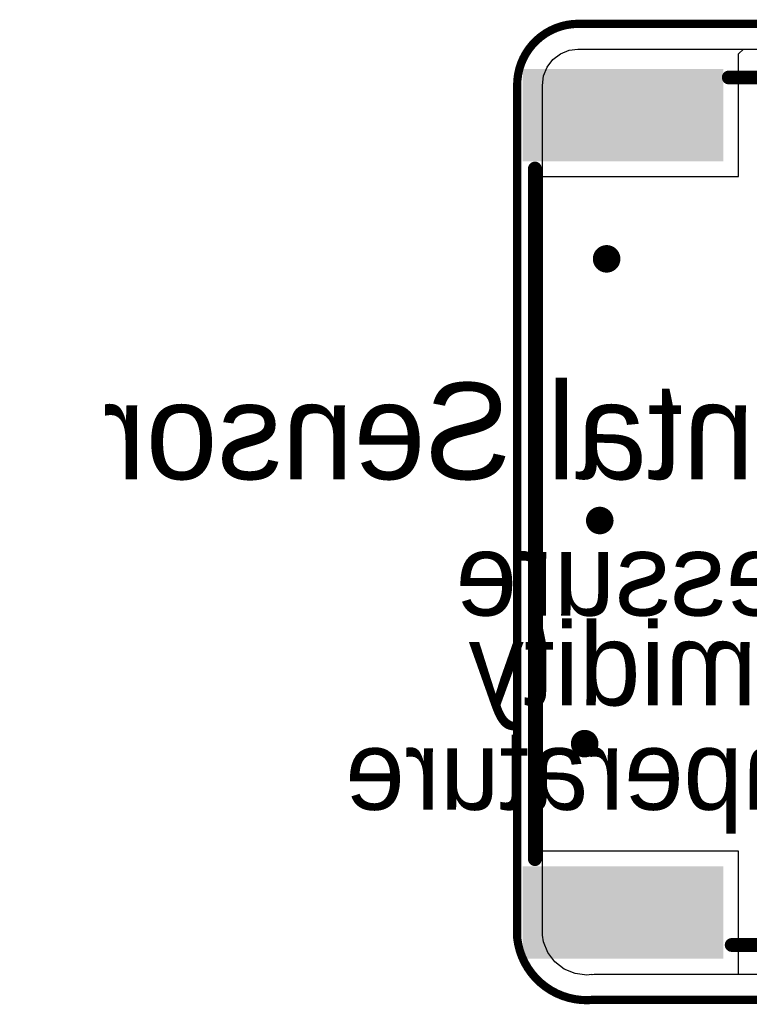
# Model space of a CAD drawing. Header units: millimetres. Extents: x -9.2 to 30.1, y -0.1 to 69.3.
# Tile 1 of 25: x -9.2 to 4.3, y -0.1 to 18.1. Entities that reach past the tile are written whole.
import ezdxf

# ---------------------------------------------------------------- set-up
doc = ezdxf.new("R2010")
doc.units = ezdxf.units.MM
for name, color, linetype in [('BottomLayer', 5, 'Continuous'), ('BottomOverlay', 54, 'Continuous'), ('KeepOutLayer', 6, 'Continuous'), ('Mechanical15', 56, 'Continuous'), ('MultiLayer', 9, 'Continuous'), ('TopLayer', 1, 'Continuous'), ('TopOverlay', 2, 'Continuous'), ('TopPaste', 8, 'Continuous'), ('TopSolder', 216, 'Continuous'), ('ViaHoleLayer', 16, 'Continuous')]:
    doc.layers.add(name, color=color, linetype=linetype)

# ---------------------------------------------------------------- blocks, each defined once
blk = doc.blocks.new('CONN_SMD_PH2_0_6PWB_14')
at = {"layer": 'Mechanical15'}
for points, const_width in [([(-4.716, 3.938, 1), (-5.115, 3.938, 1)], 0.4), ([(-5.215, 3.938, 1), (-5.015, 3.938, 1)], 0.2), ([(-4.816, 3.938, 1), (-4.616, 3.938, 1)], 0.2)]:
    blk.add_lwpolyline(points, format="xyb", close=True, dxfattribs=dict(at, const_width=const_width))
at = {"layer": 'TopLayer'}
for points in [[(-5.463, 1.101), (-4.463, 1.101), (-5.463, 4.601), (-4.463, 4.601)], [(-3.463, 1.101), (-2.463, 1.101), (-3.463, 4.601), (-2.463, 4.601)], [(-1.463, 1.101), (-0.463, 1.101), (-1.463, 4.601), (-0.463, 4.601)], [(0.537, 1.101), (1.537, 1.101), (0.537, 4.601), (1.537, 4.601)], [(2.537, 1.101), (3.537, 1.101), (2.537, 4.601), (3.537, 4.601)], [(4.537, 1.101), (5.537, 1.101), (4.537, 4.601), (5.537, 4.601)], [(-8.063, -4.599), (-6.563, -4.599), (-8.063, -1.099), (-6.563, -1.099)], [(6.638, -4.599), (8.138, -4.599), (6.638, -1.099), (8.138, -1.099)]]:
    blk.add_solid(points, dxfattribs=at)
at = {"layer": 'TopOverlay', "const_width": 0.254}
for points in [[(-8.011, -0.897), (-8.011, 3.197)], [(-7.06, 3.197), (-8.011, 3.197)], [(-7.06, 1.698), (-7.06, 3.197)], [(7.038, 1.652), (7.038, 3.151)], [(7.989, 3.151), (7.038, 3.151)], [(7.989, -0.843), (7.989, 3.151)], [(-5.742, 1.698), (-7.06, 1.698)], [(-5.694, 1.698), (-5.742, 1.698)], [(-3.694, 1.698), (-4.231, 1.698)], [(-1.694, 1.698), (-2.231, 1.698)], [(0.306, 1.698), (-0.231, 1.698)], [(2.306, 1.698), (1.769, 1.698)], [(4.306, 1.698), (3.769, 1.698)], [(7.038, 1.652), (5.72, 1.652)], [(0.168, -4.474), (-6.331, -4.474)], [(6.406, -4.474), (0.168, -4.474)]]:
    blk.add_lwpolyline(points, dxfattribs=at)
at = {"layer": 'TopOverlay'}
for points, const_width in [([(-8.074, 3.197, 1), (-7.947, 3.197, 1)], 0.127), ([(-8.074, 3.197, 1), (-7.947, 3.197, 1)], 0.127), ([(-7.123, 3.197, 1), (-6.996, 3.197, 1)], 0.127), ([(-7.123, 3.197, 1), (-6.996, 3.197, 1)], 0.127), ([(6.975, 3.151, 1), (7.102, 3.151, 1)], 0.127), ([(6.975, 3.151, 1), (7.102, 3.151, 1)], 0.127), ([(7.926, 3.151, 1), (8.053, 3.151, 1)], 0.127), ([(7.926, 3.151, 1), (8.053, 3.151, 1)], 0.127), ([(-5.932, 2.795, 1), (-6.44, 2.795, 1)], 0.254), ([(-6.503, 2.795, 1), (-6.376, 2.795, 1)], 0.127), ([(-5.995, 2.795, 1), (-5.868, 2.795, 1)], 0.127), ([(-7.123, 1.698, 1), (-6.996, 1.698, 1)], 0.127), ([(-7.123, 1.698, 1), (-6.996, 1.698, 1)], 0.127), ([(-5.805, 1.698, 1), (-5.678, 1.698, 1)], 0.127), ([(-5.805, 1.698, 1), (-5.678, 1.698, 1)], 0.127), ([(-5.757, 1.698, 1), (-5.63, 1.698, 1)], 0.127), ([(-4.295, 1.698, 1), (-4.168, 1.698, 1)], 0.127), ([(-3.757, 1.698, 1), (-3.63, 1.698, 1)], 0.127), ([(-2.295, 1.698, 1), (-2.168, 1.698, 1)], 0.127), ([(-1.757, 1.698, 1), (-1.63, 1.698, 1)], 0.127), ([(-0.295, 1.698, 1), (-0.168, 1.698, 1)], 0.127), ([(0.243, 1.698, 1), (0.37, 1.698, 1)], 0.127), ([(1.705, 1.698, 1), (1.832, 1.698, 1)], 0.127), ([(2.243, 1.698, 1), (2.37, 1.698, 1)], 0.127), ([(3.705, 1.698, 1), (3.832, 1.698, 1)], 0.127), ([(4.243, 1.698, 1), (4.37, 1.698, 1)], 0.127), ([(5.657, 1.652, 1), (5.784, 1.652, 1)], 0.127), ([(6.975, 1.652, 1), (7.102, 1.652, 1)], 0.127), ([(6.975, 1.652, 1), (7.102, 1.652, 1)], 0.127), ([(7.926, -0.843, 1), (8.053, -0.843, 1)], 0.127), ([(-8.074, -0.897, 1), (-7.947, -0.897, 1)], 0.127), ([(-6.395, -4.474, 1), (-6.268, -4.474, 1)], 0.127), ([(0.105, -4.474, 1), (0.232, -4.474, 1)], 0.127), ([(0.105, -4.474, 1), (0.232, -4.474, 1)], 0.127), ([(6.343, -4.474, 1), (6.47, -4.474, 1)], 0.127)]:
    blk.add_lwpolyline(points, format="xyb", close=True, dxfattribs=dict(at, const_width=const_width))
at = {"layer": 'TopPaste'}
for points in [[(-5.463, 1.101), (-4.463, 1.101), (-5.463, 4.601), (-4.463, 4.601)], [(-3.463, 1.101), (-2.463, 1.101), (-3.463, 4.601), (-2.463, 4.601)], [(-1.463, 1.101), (-0.463, 1.101), (-1.463, 4.601), (-0.463, 4.601)], [(0.537, 1.101), (1.537, 1.101), (0.537, 4.601), (1.537, 4.601)], [(2.537, 1.101), (3.537, 1.101), (2.537, 4.601), (3.537, 4.601)], [(4.537, 1.101), (5.537, 1.101), (4.537, 4.601), (5.537, 4.601)], [(-8.063, -4.599), (-6.563, -4.599), (-8.063, -1.099), (-6.563, -1.099)], [(6.638, -4.599), (8.138, -4.599), (6.638, -1.099), (8.138, -1.099)]]:
    blk.add_solid(points, dxfattribs=at)
at = {"layer": 'TopSolder'}
for points in [[(-5.564, 0.999), (-4.361, 0.999), (-5.564, 4.703), (-4.361, 4.703)], [(-3.564, 0.999), (-2.361, 0.999), (-3.564, 4.703), (-2.361, 4.703)], [(-1.564, 0.999), (-0.361, 0.999), (-1.564, 4.703), (-0.361, 4.703)], [(0.436, 0.999), (1.639, 0.999), (0.436, 4.703), (1.639, 4.703)], [(2.436, 0.999), (3.639, 0.999), (2.436, 4.703), (3.639, 4.703)], [(4.436, 0.999), (5.639, 0.999), (4.436, 4.703), (5.639, 4.703)], [(-8.164, -4.7), (-6.461, -4.7), (-8.164, -0.997), (-6.461, -0.997)], [(6.536, -4.701), (8.239, -4.701), (6.536, -0.997), (8.239, -0.997)]]:
    blk.add_solid(points, dxfattribs=at)

msp = doc.modelspace()

# ---------------------------------------------------------------- linework, layer by layer
at = {"layer": 'BottomLayer'}
for p, q in [((0.659, 17.341), (0.797, 17.447)), ((0.797, 17.447), (0.958, 17.513)), ((0.958, 17.513), (1.117, 17.534)), ((1.117, 17.534), (1.118, 17.534)), ((1.118, 17.534), (26.245, 17.534)), ((0.553, 17.203), (0.659, 17.341)), ((0.487, 17.042), (0.553, 17.203)), ((0.465, 16.862), (0.487, 17.042)), ((0.466, 16.857), (0.465, 16.862)), ((0.465, 16.862), (0.465, 16.862)), ((0.465, 16.862), (0.465, 16.862)), ((0.466, 1.195), (0.466, 16.857)), ((0.467, 1.194), (0.466, 1.195)), ((0.483, 1.069), (0.467, 1.194)), ((0.467, 1.194), (0.467, 1.194)), ((0.467, 1.194), (0.467, 1.194)), ((0.566, 0.869), (0.483, 1.069)), ((0.698, 0.698), (0.566, 0.869)), ((0.869, 0.566), (0.698, 0.698)), ((1.069, 0.483), (0.869, 0.566)), ((1.283, 0.455), (1.069, 0.483)), ((1.372, 0.467), (1.283, 0.455)), ((1.383, 0.458), (1.372, 0.467)), ((1.372, 0.467), (1.372, 0.467)), ((1.422, 0.466), (1.383, 0.458)), ((26.245, 0.466), (1.422, 0.466))]:
    msp.add_line(p, q, dxfattribs=at)
at = {"layer": 'BottomLayer', "const_width": 0.254}
for points in [[(1.524, 13.665, 1), (1.778, 13.665, 1)], [(1.397, 8.839, 1), (1.651, 8.839, 1)], [(1.118, 4.724, 1), (1.372, 4.724, 1)]]:
    msp.add_lwpolyline(points, format="xyb", close=True, dxfattribs=at)
at = {"layer": 'KeepOutLayer', "const_width": 0.152}
for points in [[(0, 16.857, -0.414214), (1.118, 18)], [(1.422, 0, -0.414214), (0, 1.143)]]:
    msp.add_lwpolyline(points, format="xyb", dxfattribs=at)
for points in [[(1.118, 18), (28.847, 18)], [(0, 1.143), (0, 16.857)], [(1.422, 0), (29.007, 0)]]:
    msp.add_lwpolyline(points, dxfattribs=at)
at = {"layer": 'KeepOutLayer', "const_width": 0.0762}
for points in [[(1.079, 18, 1), (1.156, 18, 1)], [(1.079, 18, 1), (1.156, 18, 1)], [(-0.038, 16.857, 1), (0.038, 16.857, 1)], [(-0.038, 16.857, 1), (0.038, 16.857, 1)], [(-0.038, 1.143, 1), (0.038, 1.143, 1)], [(-0.038, 1.143, 1), (0.038, 1.143, 1)], [(1.384, 0, 1), (1.46, 0, 1)], [(1.384, 0, 1), (1.46, 0, 1)]]:
    msp.add_lwpolyline(points, format="xyb", close=True, dxfattribs=at)
at = {"layer": 'MultiLayer', "const_width": 0.254}
for points in [[(1.524, 13.665, 1), (1.778, 13.665, 1)], [(1.397, 8.839, 1), (1.651, 8.839, 1)], [(1.118, 4.724, 1), (1.372, 4.724, 1)]]:
    msp.add_lwpolyline(points, format="xyb", close=True, dxfattribs=at)
at = {"layer": 'TopLayer'}
for p, q in [((4.083, 17.444), (4.173, 17.534)), ((4.083, 15.182), (4.083, 17.444)), ((4.083, 17.444), (4.083, 17.444)), ((4.083, 17.444), (4.083, 17.444)), ((4.173, 17.534), (26.245, 17.534)), ((0.466, 2.743), (0.466, 15.182)), ((0.466, 15.182), (4.083, 15.182)), ((4.083, 2.743), (0.466, 2.743)), ((4.083, 0.481), (4.083, 2.743)), ((4.083, 0.466), (4.083, 0.481)), ((4.083, 0.481), (4.083, 0.481)), ((12.684, 0.466), (4.083, 0.466))]:
    msp.add_line(p, q, dxfattribs=at)
at = {"layer": 'TopLayer', "const_width": 0.254}
for points in [[(1.524, 13.665, 1), (1.778, 13.665, 1)], [(1.397, 8.839, 1), (1.651, 8.839, 1)], [(1.118, 4.724, 1), (1.372, 4.724, 1)]]:
    msp.add_lwpolyline(points, format="xyb", close=True, dxfattribs=at)
at = {"layer": 'ViaHoleLayer', "const_width": 0.127}
for points in [[(1.587, 13.665, 1), (1.714, 13.665, 1)], [(1.46, 8.839, 1), (1.587, 8.839, 1)], [(1.181, 4.724, 1), (1.308, 4.724, 1)]]:
    msp.add_lwpolyline(points, format="xyb", close=True, dxfattribs=at)

# ---------------------------------------------------------------- block references
at = {"rotation": 270}
msp.add_blockref('CONN_SMD_PH2_0_6PWB_14', (4.801, 9), dxfattribs=at)

# ---------------------------------------------------------------- texts
at = {"layer": 'BottomOverlay', "text_generation_flag": 2}
for s, height, p in [('BME280 Environmental Sensor', 1.778, (25.527, 9.601)), ('Pressure', 1.524, (7.017, 7.087)), ('Humidity', 1.524, (7.032, 5.429)), ('Temperature', 1.4732, (8.103, 3.505))]:
    msp.add_text(s, height=height, rotation=360, dxfattribs=at).set_placement(p)

doc.saveas('drawing.dxf')
